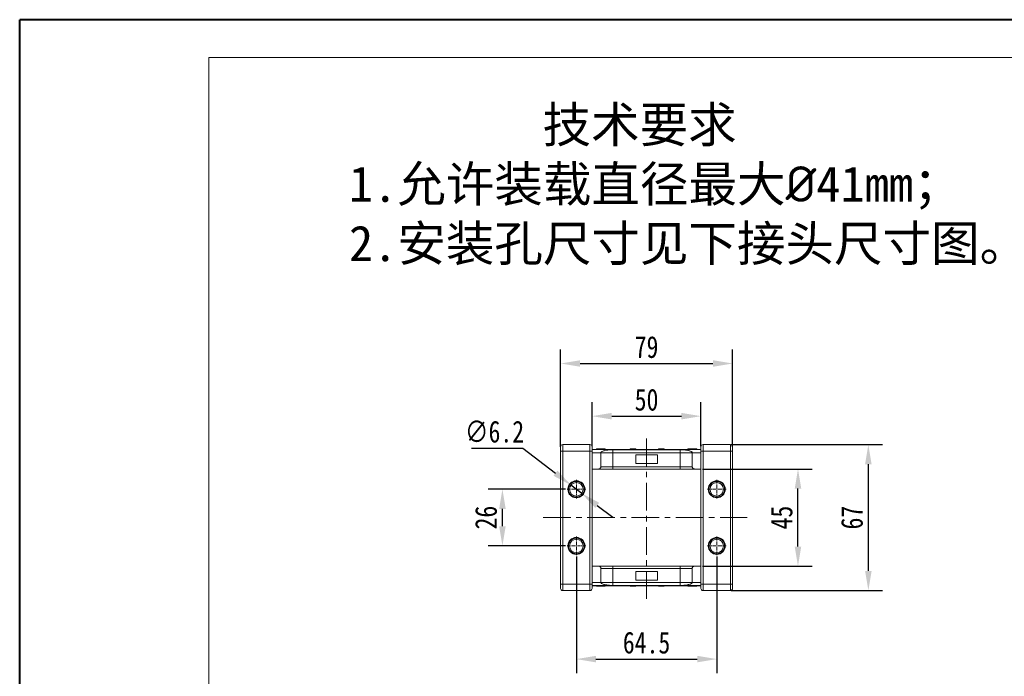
# Model space of a CAD drawing. Header units: millimetres. Extents: x 1678 to 3141, y 466 to 1499.
# Tile 14 of 81: x 1678 to 2131, y 1197 to 1499. Entities that reach past the tile are written whole.
import ezdxf

# ---------------------------------------------------------------- set-up
doc = ezdxf.new("R2010")
doc.units = ezdxf.units.MM
doc.linetypes.add('CENTER', pattern=[0.6, 0.375, -0.075, 0.075, -0.075])
doc.linetypes.add('CENTERX2', pattern=[20.32, 12.7, -2.54, 2.54, -2.54])
doc.styles.get("Standard").update_dxf_attribs({"font": '仿宋_GB2312.ttf', "width": 0.8})
doc.styles.add('样式 6', font='仿宋_GB2312.ttf')
doc.dimstyles.new('ISO-45.1', dxfattribs={"dimtxt": 10, "dimasz": 9, "dimexe": 6.5, "dimexo": 0.625, "dimgap": 2.5, "dimtad": 1, "dimtoh": 1, "dimdsep": 46, "dimtxsty": 'Standard', "dimcen": 2.5, "dimadec": 0, "dimazin": 0, "dimtfac": 1, "dimtmove": 0, "dimatfit": 3, "dimfxl": 0, "dimarcsym": 0})
doc.dimstyles.new('副本 ISO-45.1', dxfattribs={"dimtxt": 10, "dimasz": 9, "dimexe": 6.5, "dimexo": 0.625, "dimgap": 2.5, "dimtad": 1, "dimdsep": 46, "dimtxsty": 'Standard', "dimcen": 2.5, "dimadec": 0, "dimazin": 0, "dimtfac": 1, "dimtmove": 0, "dimatfit": 3, "dimfxl": 0, "dimarcsym": 0})

# ---------------------------------------------------------------- blocks, each defined once
blk = doc.blocks.new('*D2369')
at = {"color": 0, "lineweight": -2}
for p, q in [((1934.03, 1252.09), (1934.03, 1198.53)), ((1998.53, 1252.09), (1998.53, 1198.53)), ((1943.03, 1205.03), (1989.53, 1205.03))]:
    blk.add_line(p, q, dxfattribs=at)
at = {"color": 0, "lineweight": 9}
for points in [[(1943.03, 1206.53), (1943.03, 1203.53), (1934.03, 1205.03)], [(1989.53, 1206.53), (1989.53, 1203.53), (1998.53, 1205.03)]]:
    blk.add_solid(points, dxfattribs=at)
at = {"layer": 'Defpoints', "color": 0, "lineweight": 9}
for p in [(1934.03, 1252.71), (1998.53, 1252.71), (1998.53, 1205.03)]:
    blk.add_point(p, dxfattribs=at)
at = {"color": 0, "lineweight": 9, "insert": (1966.28, 1212.53), "char_height": 10, "attachment_point": 5}
blk.add_mtext('64.5', dxfattribs=at)
blk = doc.blocks.new('*D2370')
at = {"color": 0, "lineweight": -2}
for p, q in [((1929.12, 1283), (1893.57, 1283)), ((1900.07, 1266), (1900.07, 1274)), ((1929.12, 1257), (1893.57, 1257))]:
    blk.add_line(p, q, dxfattribs=at)
at = {"color": 0, "lineweight": 9}
for points in [[(1898.57, 1274), (1901.57, 1274), (1900.07, 1283)], [(1898.57, 1266), (1901.57, 1266), (1900.07, 1257)]]:
    blk.add_solid(points, dxfattribs=at)
at = {"layer": 'Defpoints', "color": 0, "lineweight": 9}
for p in [(1900.07, 1283), (1929.74, 1283), (1929.74, 1257)]:
    blk.add_point(p, dxfattribs=at)
at = {"color": 0, "lineweight": 9, "insert": (1892.57, 1270), "char_height": 10, "attachment_point": 5, "rotation": 90}
blk.add_mtext('26', dxfattribs=at)
blk = doc.blocks.new('*D2371')
at = {"color": 0, "lineweight": -2}
for p, q in [((1991.91, 1292.3), (2042.34, 1292.3)), ((2035.84, 1256.7), (2035.84, 1283.3)), ((1991.91, 1247.7), (2042.34, 1247.7))]:
    blk.add_line(p, q, dxfattribs=at)
at = {"color": 0, "lineweight": 9}
for points in [[(2034.34, 1283.3), (2037.34, 1283.3), (2035.84, 1292.3)], [(2034.34, 1256.7), (2037.34, 1256.7), (2035.84, 1247.7)]]:
    blk.add_solid(points, dxfattribs=at)
at = {"layer": 'Defpoints', "color": 0, "lineweight": 9}
for p in [(1991.28, 1292.3), (2035.84, 1292.3), (1991.28, 1247.7)]:
    blk.add_point(p, dxfattribs=at)
at = {"color": 0, "lineweight": 9, "insert": (2028.34, 1270), "char_height": 10, "attachment_point": 5, "rotation": 90}
blk.add_mtext('45', dxfattribs=at)
blk = doc.blocks.new('*D2372')
at = {"color": 0, "lineweight": -2}
for p, q in [((2005.09, 1303.5), (2074.66, 1303.5)), ((2068.16, 1245.5), (2068.16, 1294.5)), ((2005.09, 1236.5), (2074.66, 1236.5))]:
    blk.add_line(p, q, dxfattribs=at)
at = {"color": 0, "lineweight": 9}
for points in [[(2066.66, 1294.5), (2069.66, 1294.5), (2068.16, 1303.5)], [(2066.66, 1245.5), (2069.66, 1245.5), (2068.16, 1236.5)]]:
    blk.add_solid(points, dxfattribs=at)
at = {"layer": 'Defpoints', "color": 0, "lineweight": 9}
for p in [(2004.46, 1303.5), (2068.16, 1303.5), (2004.46, 1236.5)]:
    blk.add_point(p, dxfattribs=at)
at = {"color": 0, "lineweight": 9, "insert": (2060.66, 1270), "char_height": 10, "attachment_point": 5, "rotation": 90}
blk.add_mtext('67', dxfattribs=at)
blk = doc.blocks.new('*D2373')
at = {"color": 0, "lineweight": -2}
for p, q in [((1941.28, 1302.8), (1941.28, 1323.06)), ((1991.28, 1302.8), (1991.28, 1323.06)), ((1950.28, 1316.56), (1982.28, 1316.56))]:
    blk.add_line(p, q, dxfattribs=at)
at = {"color": 0, "lineweight": 9}
for points in [[(1950.28, 1318.06), (1950.28, 1315.06), (1941.28, 1316.56)], [(1982.28, 1318.06), (1982.28, 1315.06), (1991.28, 1316.56)]]:
    blk.add_solid(points, dxfattribs=at)
at = {"layer": 'Defpoints', "color": 0, "lineweight": 9}
for p in [(1991.28, 1316.56), (1941.28, 1302.17), (1991.28, 1302.17)]:
    blk.add_point(p, dxfattribs=at)
at = {"color": 0, "lineweight": 9, "insert": (1966.28, 1324.06), "char_height": 10, "attachment_point": 5}
blk.add_mtext('50', dxfattribs=at)
blk = doc.blocks.new('*D2374')
at = {"color": 0, "lineweight": -2}
for p, q in [((1926.78, 1302.51), (1926.78, 1347.24)), ((2005.78, 1302.51), (2005.78, 1347.24)), ((1935.78, 1340.74), (1996.78, 1340.74))]:
    blk.add_line(p, q, dxfattribs=at)
at = {"color": 0, "lineweight": 9}
for points in [[(1935.78, 1342.24), (1935.78, 1339.24), (1926.78, 1340.74)], [(1996.78, 1342.24), (1996.78, 1339.24), (2005.78, 1340.74)]]:
    blk.add_solid(points, dxfattribs=at)
at = {"layer": 'Defpoints', "color": 0, "lineweight": 9}
for p in [(2005.78, 1340.74), (1926.78, 1301.89), (2005.78, 1301.89)]:
    blk.add_point(p, dxfattribs=at)
at = {"color": 0, "lineweight": 9, "insert": (1966.28, 1348.24), "char_height": 10, "attachment_point": 5}
blk.add_mtext('79', dxfattribs=at)
blk = doc.blocks.new('*D2375')
at = {"color": 0, "lineweight": -2}
for p, q in [((1885.82, 1301.88), (1909.52, 1301.88)), ((1909.52, 1301.88), (1924.44, 1290.38)), ((1936.49, 1281.11), (1931.57, 1284.89)), ((1943.62, 1275.62), (1950.75, 1270.13))]:
    blk.add_line(p, q, dxfattribs=at)
at = {"color": 0, "lineweight": 9}
for points in [[(1925.36, 1291.57), (1923.53, 1289.2), (1931.57, 1284.89)], [(1944.53, 1276.81), (1942.7, 1274.43), (1936.49, 1281.11)]]:
    blk.add_solid(points, dxfattribs=at)
at = {"layer": 'Defpoints', "color": 0, "lineweight": 9}
for p in [(1931.57, 1284.89), (1936.49, 1281.11)]:
    blk.add_point(p, dxfattribs=at)
at = {"color": 0, "lineweight": 9, "insert": (1896.42, 1309.38), "char_height": 10, "attachment_point": 5}
blk.add_mtext('∅6.2', dxfattribs=at)

msp = doc.modelspace()

# ---------------------------------------------------------------- linework, layer by layer
at = {"color": 7, "lineweight": 40}
for p in [(1678.32, 465.566), (3139.148, 1498.58)]:
    msp.add_line(p, (1678.32, 1498.58), dxfattribs=at)
at = {"color": 7, "lineweight": 13}
for p in [(1765.274, 482.957), (3121.757, 1481.189)]:
    msp.add_line(p, (1765.274, 1481.189), dxfattribs=at)
at = {"color": 1, "linetype": 'CENTERX2', "lineweight": 13}
for p, q in [((1966.28, 1232.636), (1966.28, 1307.365)), ((1918.74, 1270), (2012.506, 1270))]:
    msp.add_line(p, q, dxfattribs=at)
at = {"color": 7, "linetype": 'Continuous', "lineweight": 15}
for p, q in [((1927.78, 1300.5), (1927.78, 1303.5)), ((1927.78, 1303.5), (1940.28, 1303.5)), ((1940.28, 1300.5), (1940.28, 1303.5)), ((1992.28, 1303.5), (1992.28, 1300.5)), ((1992.28, 1303.5), (2004.78, 1303.5)), ((2004.78, 1303.5), (2004.78, 1300.5)), ((1927.78, 1300.5), (1926.78, 1300.5)), ((1926.78, 1239.5), (1926.78, 1300.5)), ((1927.78, 1300.5), (1927.78, 1239.5)), ((1940.28, 1300.5), (1927.78, 1300.5)), ((1941.28, 1300.5), (1940.28, 1300.5)), ((1940.28, 1239.5), (1940.28, 1300.5)), ((1941.28, 1301.3), (1966.28, 1301.3)), ((1966.28, 1301.256), (1941.28, 1301.256)), ((1941.28, 1239.5), (1941.28, 1300.5)), ((1941.28, 1299.8), (1945.28, 1299.8)), ((1943.229, 1301.5), (1943.229, 1301.3)), ((1945.227, 1301.3), (1945.227, 1301.5)), ((1950.78, 1299.8), (1945.28, 1299.8)), ((1945.28, 1293.3), (1945.28, 1299.8)), ((1947.28, 1301.5), (1947.28, 1301.3)), ((1950.78, 1301.168), (1966.28, 1301.168)), ((1950.78, 1299.8), (1950.78, 1301.168)), ((1950.78, 1293.3), (1950.78, 1299.8)), ((1966.28, 1299.8), (1950.78, 1299.8)), ((1958.798, 1301.3), (1958.798, 1301.5)), ((1958.916, 1301.5), (1958.798, 1301.5)), ((1958.916, 1301.3), (1958.916, 1301.5)), ((1958.916, 1301.5), (1959.022, 1301.5)), ((1959.022, 1301.5), (1959.022, 1301.3)), ((1959.373, 1301.5), (1959.022, 1301.5)), ((1959.373, 1301.3), (1959.373, 1301.5)), ((1960.091, 1301.5), (1959.373, 1301.5)), ((1960.091, 1301.3), (1960.091, 1301.5)), ((1960.535, 1301.5), (1960.091, 1301.5)), ((1960.535, 1301.3), (1960.535, 1301.5)), ((1960.535, 1301.5), (1960.606, 1301.5)), ((1960.606, 1301.5), (1960.606, 1301.3)), ((1960.606, 1301.5), (1960.866, 1301.5)), ((1960.866, 1301.3), (1960.866, 1301.5)), ((1961.347, 1301.5), (1960.866, 1301.5)), ((1961.28, 1294.8), (1961.28, 1298.8)), ((1961.28, 1298.8), (1966.28, 1298.8)), ((1961.347, 1301.3), (1961.347, 1301.5)), ((1961.347, 1301.5), (1961.351, 1301.5)), ((1961.351, 1301.5), (1961.351, 1301.3)), ((1966.28, 1301.3), (1991.28, 1301.3)), ((1991.28, 1301.256), (1966.28, 1301.256)), ((1966.28, 1301.168), (1981.78, 1301.168)), ((1981.78, 1299.8), (1966.28, 1299.8)), ((1966.28, 1298.8), (1971.28, 1298.8)), ((1971.28, 1298.8), (1971.28, 1294.8)), ((1971.825, 1301.3), (1971.825, 1301.5)), ((1971.825, 1301.5), (1971.964, 1301.5)), ((1971.964, 1301.5), (1971.964, 1301.3)), ((1973.343, 1301.5), (1971.964, 1301.5)), ((1973.343, 1301.3), (1973.343, 1301.5)), ((1973.343, 1301.5), (1973.552, 1301.5)), ((1973.552, 1301.5), (1973.552, 1301.3)), ((1974.033, 1301.5), (1973.552, 1301.5)), ((1974.033, 1301.3), (1974.033, 1301.5)), ((1974.138, 1301.5), (1974.033, 1301.5)), ((1974.138, 1301.3), (1974.138, 1301.5)), ((1974.138, 1301.5), (1974.151, 1301.5)), ((1974.151, 1301.5), (1974.151, 1301.3)), ((1974.378, 1301.5), (1974.151, 1301.5)), ((1974.378, 1301.3), (1974.378, 1301.5)), ((1981.78, 1299.8), (1981.78, 1301.168)), ((1987.28, 1299.8), (1981.78, 1299.8)), ((1981.78, 1299.8), (1981.78, 1293.3)), ((1985.28, 1301.5), (1985.28, 1301.3)), ((1985.692, 1301.5), (1985.692, 1301.3)), ((1991.28, 1299.8), (1987.28, 1299.8)), ((1987.28, 1299.8), (1987.28, 1293.3)), ((1987.308, 1301.5), (1987.308, 1301.3)), ((1988.925, 1301.5), (1988.925, 1301.3)), ((1989.332, 1301.5), (1989.332, 1301.3)), ((1991.28, 1300.5), (1992.28, 1300.5)), ((1991.28, 1300.5), (1991.28, 1239.5)), ((2004.78, 1300.5), (1992.28, 1300.5)), ((1992.28, 1300.5), (1992.28, 1239.5)), ((2004.78, 1300.5), (2005.78, 1300.5)), ((2004.78, 1239.5), (2004.78, 1300.5)), ((2005.78, 1300.5), (2005.78, 1239.5)), ((1966.28, 1294.8), (1961.28, 1294.8)), ((1971.28, 1294.8), (1966.28, 1294.8)), ((1944.28, 1292.3), (1941.28, 1292.3)), ((1945.28, 1293.3), (1950.78, 1293.3)), ((1950.78, 1292.3), (1950.78, 1293.3)), ((1950.78, 1293.3), (1966.28, 1293.3)), ((1966.28, 1292.3), (1950.78, 1292.3)), ((1966.28, 1293.3), (1981.78, 1293.3)), ((1981.78, 1292.3), (1966.28, 1292.3)), ((1981.78, 1293.3), (1987.28, 1293.3)), ((1981.78, 1293.3), (1981.78, 1292.3)), ((1988.28, 1292.3), (1991.28, 1292.3)), ((1941.28, 1247.7), (1944.28, 1247.7)), ((1945.28, 1240.2), (1945.28, 1246.7)), ((1950.78, 1246.7), (1945.28, 1246.7)), ((1950.78, 1246.7), (1950.78, 1247.7)), ((1950.78, 1247.7), (1966.28, 1247.7)), ((1950.78, 1240.2), (1950.78, 1246.7)), ((1966.28, 1246.7), (1950.78, 1246.7)), ((1961.28, 1241.2), (1961.28, 1245.2)), ((1961.28, 1245.2), (1966.28, 1245.2)), ((1966.28, 1247.7), (1981.78, 1247.7)), ((1981.78, 1246.7), (1966.28, 1246.7)), ((1966.28, 1245.2), (1971.28, 1245.2)), ((1971.28, 1245.2), (1971.28, 1241.2)), ((1981.78, 1246.7), (1981.78, 1247.7)), ((1987.28, 1246.7), (1981.78, 1246.7)), ((1981.78, 1246.7), (1981.78, 1240.2)), ((1987.28, 1246.7), (1987.28, 1240.2)), ((1988.28, 1247.7), (1991.28, 1247.7)), ((1927.78, 1239.5), (1926.78, 1239.5)), ((1927.78, 1236.5), (1927.78, 1239.5)), ((1927.78, 1239.5), (1940.28, 1239.5)), ((1941.28, 1239.5), (1940.28, 1239.5)), ((1940.28, 1236.5), (1940.28, 1239.5)), ((1945.28, 1240.2), (1941.28, 1240.2)), ((1945.28, 1240.2), (1950.78, 1240.2)), ((1950.78, 1238.832), (1950.78, 1240.2)), ((1950.78, 1240.2), (1966.28, 1240.2)), ((1966.28, 1241.2), (1961.28, 1241.2)), ((1971.28, 1241.2), (1966.28, 1241.2)), ((1966.28, 1240.2), (1981.78, 1240.2)), ((1981.78, 1240.2), (1987.28, 1240.2)), ((1981.78, 1240.2), (1981.78, 1238.832)), ((1987.28, 1240.2), (1991.28, 1240.2)), ((1991.28, 1239.5), (1992.28, 1239.5)), ((1992.28, 1239.5), (1992.28, 1236.5)), ((1992.28, 1239.5), (2004.78, 1239.5)), ((2004.78, 1239.5), (2005.78, 1239.5)), ((2004.78, 1239.5), (2004.78, 1236.5)), ((1940.28, 1236.5), (1927.78, 1236.5)), ((1941.28, 1238.745), (1966.28, 1238.745)), ((1966.28, 1238.7), (1941.28, 1238.7)), ((1943.229, 1238.5), (1943.229, 1238.7)), ((1943.635, 1238.5), (1943.635, 1238.7)), ((1945.253, 1238.5), (1945.253, 1238.7)), ((1946.869, 1238.5), (1946.869, 1238.7)), ((1947.28, 1238.5), (1947.28, 1238.7)), ((1966.28, 1238.832), (1950.78, 1238.832)), ((1958.798, 1238.7), (1958.798, 1238.5)), ((1958.798, 1238.5), (1959.025, 1238.5)), ((1959.025, 1238.5), (1959.025, 1238.7)), ((1959.037, 1238.5), (1959.025, 1238.5)), ((1959.037, 1238.7), (1959.037, 1238.5)), ((1959.037, 1238.5), (1959.142, 1238.5)), ((1959.142, 1238.7), (1959.142, 1238.5)), ((1959.142, 1238.5), (1959.624, 1238.5)), ((1959.624, 1238.5), (1959.624, 1238.7)), ((1959.832, 1238.5), (1959.624, 1238.5)), ((1959.832, 1238.7), (1959.832, 1238.5)), ((1959.832, 1238.5), (1961.211, 1238.5)), ((1961.211, 1238.5), (1961.211, 1238.7)), ((1961.351, 1238.5), (1961.211, 1238.5)), ((1961.351, 1238.7), (1961.351, 1238.5)), ((1981.78, 1238.832), (1966.28, 1238.832)), ((1966.28, 1238.745), (1991.28, 1238.745)), ((1991.28, 1238.7), (1966.28, 1238.7)), ((1971.825, 1238.5), (1971.825, 1238.7)), ((1971.828, 1238.5), (1971.825, 1238.5)), ((1971.828, 1238.7), (1971.828, 1238.5)), ((1971.828, 1238.5), (1972.31, 1238.5)), ((1972.31, 1238.7), (1972.31, 1238.5)), ((1972.57, 1238.5), (1972.31, 1238.5)), ((1972.57, 1238.5), (1972.57, 1238.7)), ((1972.641, 1238.5), (1972.57, 1238.5)), ((1972.641, 1238.7), (1972.641, 1238.5)), ((1972.641, 1238.5), (1973.085, 1238.5)), ((1973.085, 1238.7), (1973.085, 1238.5)), ((1973.085, 1238.5), (1973.803, 1238.5)), ((1973.803, 1238.7), (1973.803, 1238.5)), ((1973.803, 1238.5), (1974.154, 1238.5)), ((1974.154, 1238.5), (1974.154, 1238.7)), ((1974.26, 1238.5), (1974.154, 1238.5)), ((1974.26, 1238.7), (1974.26, 1238.5)), ((1974.26, 1238.5), (1974.378, 1238.5)), ((1974.378, 1238.7), (1974.378, 1238.5)), ((1985.28, 1238.5), (1985.28, 1238.7)), ((1987.334, 1238.7), (1987.334, 1238.5)), ((1989.332, 1238.5), (1989.332, 1238.7)), ((2004.78, 1236.5), (1992.28, 1236.5))]:
    msp.add_line(p, q, dxfattribs=at)
at = {"color": 1, "linetype": 'CENTER', "lineweight": 9, "ltscale": 3.9624}
for p, q in [((1934.03, 1287.29), (1934.03, 1278.71)), ((1998.53, 1287.29), (1998.53, 1278.71)), ((1929.74, 1283), (1938.32, 1283)), ((1994.24, 1283), (2002.82, 1283)), ((1934.03, 1261.29), (1934.03, 1252.71)), ((1998.53, 1261.29), (1998.53, 1252.71)), ((1929.74, 1257), (1938.32, 1257)), ((1994.24, 1257), (2002.82, 1257))]:
    msp.add_line(p, q, dxfattribs=at)
at = {"color": 7, "linetype": 'Continuous', "lineweight": 15}
for centre, radius in [((1934.03, 1283), 3.9), ((1934.03, 1283), 3.1), ((1998.53, 1283), 3.9), ((1998.53, 1283), 3.1), ((1934.03, 1257), 3.9), ((1934.03, 1257), 3.1), ((1998.53, 1257), 3.9), ((1998.53, 1257), 3.1)]:
    msp.add_circle(centre, radius, dxfattribs=at)
for centre, start, end in [((1927.78, 1302.5), 90, 180), ((1940.28, 1302.5), 0, 90), ((1992.28, 1302.5), 90, 180), ((2004.78, 1302.5), 0, 90), ((1927.78, 1237.5), 180, 270), ((1940.28, 1237.5), 270, 0), ((1992.28, 1237.5), 180, 270), ((2004.78, 1237.5), 270, 0)]:
    msp.add_arc(centre, 1, start, end, dxfattribs=at)
for points, knots in [([(1926.78, 1300.5), (1926.78, 1300.752), (1926.78, 1301.14), (1926.78, 1301.606), (1926.78, 1301.924), (1926.78, 1302.183), (1926.78, 1302.432), (1926.78, 1302.473), (1926.78, 1302.5)], [0, 0, 0, 0, 0.2394429, 0.3698071, 0.5000001, 0.6303641, 0.7605571, 1, 1, 1, 1]), ([(1941.28, 1300.5), (1941.28, 1300.752), (1941.28, 1301.14), (1941.28, 1301.606), (1941.28, 1301.924), (1941.28, 1302.183), (1941.28, 1302.432), (1941.28, 1302.473), (1941.28, 1302.5)], [0, 0, 0, 0, 0.2394429, 0.3696359, 0.4999999, 0.6301929, 0.7605571, 1, 1, 1, 1]), ([(1943.229, 1301.5), (1943.24, 1301.5), (1943.261, 1301.5), (1943.462, 1301.5), (1943.767, 1301.5), (1944.303, 1301.5), (1944.814, 1301.5), (1945.169, 1301.5), (1945.227, 1301.5)], [0, 0, 0, 0, 0.1482689, 0.2976473, 0.4424214, 0.6078512, 0.9356585, 1, 1, 1, 1]), ([(1945.227, 1301.5), (1945.36, 1301.5), (1945.761, 1301.5), (1946.317, 1301.5), (1946.826, 1301.5), (1947.128, 1301.5), (1947.266, 1301.5), (1947.277, 1301.5), (1947.28, 1301.5)], [0, 0, 0, 0, 0.1423372, 0.4291269, 0.5899433, 0.7512055, 0.9098946, 1, 1, 1, 1]), ([(1945.28, 1299.8), (1945.3, 1299.882), (1945.339, 1300.045), (1945.641, 1300.282), (1946.119, 1300.506), (1946.771, 1300.709), (1947.576, 1300.885), (1948.404, 1301.012), (1949.191, 1301.097), (1949.942, 1301.154), (1950.486, 1301.163), (1950.78, 1301.168)], [0, 0, 0, 0, 0.1245955, 0.2491892, 0.3738223, 0.4984451, 0.6220504, 0.7455895, 0.8257011, 0.9057067, 1, 1, 1, 1]), ([(1981.78, 1301.168), (1982.172, 1301.16), (1982.868, 1301.144), (1983.788, 1301.056), (1984.572, 1300.952), (1985.285, 1300.823), (1985.948, 1300.664), (1986.518, 1300.475), (1986.954, 1300.259), (1987.228, 1300.032), (1987.263, 1299.878), (1987.28, 1299.8)], [0, 0, 0, 0, 0.1253767, 0.2231439, 0.3210442, 0.4226148, 0.5242047, 0.6437825, 0.7633681, 0.8816833, 1, 1, 1, 1]), ([(1985.28, 1301.5), (1985.283, 1301.5), (1985.287, 1301.5), (1985.331, 1301.5), (1985.409, 1301.5), (1985.508, 1301.5), (1985.606, 1301.5), (1985.663, 1301.5), (1985.692, 1301.5)], [0, 0, 0, 0, 0.1926347, 0.388697, 0.5820148, 0.7830443, 0.8909593, 1, 1, 1, 1]), ([(1985.692, 1301.5), (1985.746, 1301.5), (1985.855, 1301.5), (1986.092, 1301.5), (1986.4, 1301.5), (1986.737, 1301.5), (1987.041, 1301.5), (1987.219, 1301.5), (1987.308, 1301.5)], [0, 0, 0, 0, 0.1184406, 0.2393457, 0.4595932, 0.6849248, 0.8422399, 1, 1, 1, 1]), ([(1987.308, 1301.5), (1987.441, 1301.5), (1987.745, 1301.5), (1988.274, 1301.5), (1988.696, 1301.5), (1988.903, 1301.5), (1988.925, 1301.5)], [0, 0, 0, 0, 0.23673076, 0.53755546, 0.94966792, 1, 1, 1, 1]), ([(1988.925, 1301.5), (1988.976, 1301.5), (1989.078, 1301.5), (1989.193, 1301.5), (1989.276, 1301.5), (1989.314, 1301.5), (1989.329, 1301.5), (1989.331, 1301.5), (1989.332, 1301.5)], [0, 0, 0, 0, 0.1937762, 0.3936, 0.5878635, 0.7889077, 0.894169, 1, 1, 1, 1]), ([(1991.28, 1302.5), (1991.28, 1302.473), (1991.28, 1302.432), (1991.28, 1302.183), (1991.28, 1301.924), (1991.28, 1301.606), (1991.28, 1301.14), (1991.28, 1300.752), (1991.28, 1300.5)], [0, 0, 0, 0, 0.2394429, 0.3696359, 0.4999999, 0.6301929, 0.7605571, 1, 1, 1, 1]), ([(2005.78, 1302.5), (2005.78, 1302.473), (2005.78, 1302.432), (2005.78, 1302.183), (2005.78, 1301.924), (2005.78, 1301.606), (2005.78, 1301.14), (2005.78, 1300.752), (2005.78, 1300.5)], [0, 0, 0, 0, 0.23944295, 0.36980709, 0.50000008, 0.63036414, 0.76055705, 1, 1, 1, 1]), ([(1944.28, 1292.3), (1944.393, 1292.311), (1944.618, 1292.333), (1944.917, 1292.506), (1945.144, 1292.76), (1945.263, 1293.041), (1945.276, 1293.226), (1945.28, 1293.3)], [0, 0, 0, 0, 0.21469386, 0.42938772, 0.64408158, 0.85877544, 1, 1, 1, 1]), ([(1950.78, 1292.3), (1950.384, 1292.3), (1949.567, 1292.3), (1948.356, 1292.3), (1947.191, 1292.3), (1946.152, 1292.3), (1945.446, 1292.3), (1944.999, 1292.3), (1944.645, 1292.3), (1944.345, 1292.3), (1944.301, 1292.3), (1944.28, 1292.3)], [0, 0, 0, 0, 0.1164968, 0.2399717, 0.3685799, 0.4999174, 0.6312549, 0.6956158, 0.7600283, 0.8835032, 1, 1, 1, 1]), ([(1988.28, 1292.3), (1988.259, 1292.3), (1988.216, 1292.3), (1987.854, 1292.3), (1987.255, 1292.3), (1986.409, 1292.3), (1985.54, 1292.3), (1984.776, 1292.3), (1983.994, 1292.3), (1982.993, 1292.3), (1982.177, 1292.3), (1981.78, 1292.3)], [0, 0, 0, 0, 0.1164968, 0.2399717, 0.3685799, 0.4999174, 0.6312549, 0.6956158, 0.7600283, 0.8835032, 1, 1, 1, 1]), ([(1987.28, 1293.3), (1987.292, 1293.188), (1987.314, 1292.963), (1987.486, 1292.663), (1987.74, 1292.437), (1988.021, 1292.317), (1988.207, 1292.305), (1988.28, 1292.3)], [0, 0, 0, 0, 0.21469386, 0.42938772, 0.64408158, 0.85877544, 1, 1, 1, 1]), ([(1937.63, 1283), (1937.618, 1283.226), (1937.594, 1283.679), (1937.39, 1284.351), (1937.062, 1284.991), (1936.593, 1285.563), (1936.117, 1285.953), (1935.694, 1286.2), (1935.264, 1286.396), (1934.709, 1286.559), (1934.031, 1286.621), (1933.352, 1286.559), (1932.68, 1286.362), (1932.039, 1286.031), (1931.468, 1285.563), (1931.078, 1285.087), (1930.83, 1284.663), (1930.636, 1284.234), (1930.466, 1283.679), (1930.442, 1283.226), (1930.43, 1283)], [0, 0, 0, 0, 0.05998, 0.1199831, 0.1849463, 0.249957, 0.3149202, 0.3472901, 0.3800161, 0.4399843, 0.4999996, 0.5599679, 0.6199831, 0.6849463, 0.749957, 0.8149202, 0.8472901, 0.8800161, 0.9399965, 1, 1, 1, 1]), ([(2002.13, 1283), (2002.118, 1283.226), (2002.094, 1283.679), (2001.89, 1284.351), (2001.562, 1284.991), (2001.093, 1285.563), (2000.617, 1285.953), (2000.194, 1286.2), (1999.764, 1286.396), (1999.209, 1286.559), (1998.531, 1286.621), (1997.852, 1286.559), (1997.18, 1286.362), (1996.539, 1286.031), (1995.968, 1285.563), (1995.578, 1285.087), (1995.33, 1284.663), (1995.136, 1284.234), (1994.966, 1283.679), (1994.942, 1283.226), (1994.93, 1283)], [0, 0, 0, 0, 0.05998, 0.1199831, 0.1849463, 0.249957, 0.3149202, 0.3472901, 0.3800161, 0.4399843, 0.4999996, 0.5599679, 0.6199831, 0.6849463, 0.749957, 0.8149202, 0.8472901, 0.8800161, 0.9399965, 1, 1, 1, 1]), ([(1930.43, 1283), (1930.442, 1282.774), (1930.467, 1282.321), (1930.671, 1281.649), (1930.999, 1281.009), (1931.468, 1280.438), (1931.944, 1280.047), (1932.367, 1279.8), (1932.796, 1279.605), (1933.352, 1279.442), (1934.03, 1279.379), (1934.709, 1279.442), (1935.381, 1279.639), (1936.021, 1279.969), (1936.593, 1280.437), (1936.983, 1280.914), (1937.231, 1281.337), (1937.425, 1281.766), (1937.595, 1282.321), (1937.618, 1282.774), (1937.63, 1283)], [0, 0, 0, 0, 0.05998, 0.1199831, 0.1849463, 0.249957, 0.3149202, 0.3472901, 0.3800161, 0.4399843, 0.4999996, 0.5599679, 0.6199831, 0.6849463, 0.749957, 0.8149202, 0.8472901, 0.8800161, 0.9399965, 1, 1, 1, 1]), ([(1994.93, 1283), (1994.942, 1282.774), (1994.967, 1282.321), (1995.171, 1281.649), (1995.499, 1281.009), (1995.968, 1280.438), (1996.444, 1280.047), (1996.867, 1279.8), (1997.296, 1279.605), (1997.852, 1279.442), (1998.53, 1279.379), (1999.209, 1279.442), (1999.881, 1279.639), (2000.521, 1279.969), (2001.093, 1280.437), (2001.483, 1280.914), (2001.731, 1281.337), (2001.925, 1281.766), (2002.095, 1282.321), (2002.118, 1282.774), (2002.13, 1283)], [0, 0, 0, 0, 0.05998, 0.1199831, 0.1849463, 0.249957, 0.3149202, 0.3472901, 0.3800161, 0.4399843, 0.4999996, 0.5599679, 0.6199831, 0.6849463, 0.749957, 0.8149202, 0.8472901, 0.8800161, 0.9399965, 1, 1, 1, 1]), ([(1937.63, 1257), (1937.618, 1257.226), (1937.594, 1257.679), (1937.39, 1258.351), (1937.062, 1258.991), (1936.593, 1259.563), (1936.117, 1259.953), (1935.694, 1260.2), (1935.264, 1260.396), (1934.709, 1260.559), (1934.031, 1260.621), (1933.352, 1260.559), (1932.68, 1260.362), (1932.039, 1260.031), (1931.468, 1259.563), (1931.078, 1259.087), (1930.83, 1258.663), (1930.636, 1258.234), (1930.466, 1257.679), (1930.442, 1257.226), (1930.43, 1257)], [0, 0, 0, 0, 0.05998, 0.1199831, 0.1849463, 0.249957, 0.3149202, 0.3472901, 0.3800161, 0.4399843, 0.4999996, 0.5599679, 0.6199831, 0.6849463, 0.749957, 0.8149202, 0.8472901, 0.8800161, 0.9399965, 1, 1, 1, 1]), ([(2002.13, 1257), (2002.118, 1257.226), (2002.094, 1257.679), (2001.89, 1258.351), (2001.562, 1258.991), (2001.093, 1259.563), (2000.617, 1259.953), (2000.194, 1260.2), (1999.764, 1260.396), (1999.209, 1260.559), (1998.531, 1260.621), (1997.852, 1260.559), (1997.18, 1260.362), (1996.539, 1260.031), (1995.968, 1259.563), (1995.578, 1259.087), (1995.33, 1258.663), (1995.136, 1258.234), (1994.966, 1257.679), (1994.942, 1257.226), (1994.93, 1257)], [0, 0, 0, 0, 0.05998, 0.1199831, 0.1849463, 0.249957, 0.3149202, 0.3472901, 0.3800161, 0.4399843, 0.4999996, 0.5599679, 0.6199831, 0.6849463, 0.749957, 0.8149202, 0.8472901, 0.8800161, 0.9399965, 1, 1, 1, 1]), ([(1930.43, 1257), (1930.442, 1256.774), (1930.467, 1256.321), (1930.671, 1255.649), (1930.999, 1255.009), (1931.468, 1254.438), (1931.944, 1254.047), (1932.367, 1253.8), (1932.796, 1253.605), (1933.352, 1253.442), (1934.03, 1253.379), (1934.709, 1253.442), (1935.381, 1253.639), (1936.021, 1253.969), (1936.593, 1254.437), (1936.983, 1254.914), (1937.231, 1255.337), (1937.425, 1255.766), (1937.595, 1256.321), (1937.618, 1256.774), (1937.63, 1257)], [0, 0, 0, 0, 0.05998, 0.1199831, 0.1849463, 0.249957, 0.3149202, 0.3472901, 0.3800161, 0.4399843, 0.4999996, 0.5599679, 0.6199831, 0.6849463, 0.749957, 0.8149202, 0.8472901, 0.8800161, 0.9399965, 1, 1, 1, 1]), ([(1994.93, 1257), (1994.942, 1256.774), (1994.967, 1256.321), (1995.171, 1255.649), (1995.499, 1255.009), (1995.968, 1254.438), (1996.444, 1254.047), (1996.867, 1253.8), (1997.296, 1253.605), (1997.852, 1253.442), (1998.53, 1253.379), (1999.209, 1253.442), (1999.881, 1253.639), (2000.521, 1253.969), (2001.093, 1254.437), (2001.483, 1254.914), (2001.731, 1255.337), (2001.925, 1255.766), (2002.095, 1256.321), (2002.118, 1256.774), (2002.13, 1257)], [0, 0, 0, 0, 0.05998, 0.1199831, 0.1849463, 0.249957, 0.3149202, 0.3472901, 0.3800161, 0.4399843, 0.4999996, 0.5599679, 0.6199831, 0.6849463, 0.749957, 0.8149202, 0.8472901, 0.8800161, 0.9399965, 1, 1, 1, 1]), ([(1945.28, 1246.7), (1945.269, 1246.813), (1945.247, 1247.037), (1945.075, 1247.337), (1944.821, 1247.563), (1944.54, 1247.683), (1944.354, 1247.695), (1944.28, 1247.7)], [0, 0, 0, 0, 0.2146939, 0.4293877, 0.6440816, 0.8587754, 1, 1, 1, 1]), ([(1944.28, 1247.7), (1944.302, 1247.7), (1944.345, 1247.7), (1944.707, 1247.7), (1945.306, 1247.7), (1946.152, 1247.7), (1947.021, 1247.7), (1947.785, 1247.7), (1948.567, 1247.7), (1949.567, 1247.7), (1950.384, 1247.7), (1950.78, 1247.7)], [0, 0, 0, 0, 0.11649679, 0.2399717, 0.36857994, 0.49991744, 0.63125493, 0.69561579, 0.7600283, 0.88350321, 1, 1, 1, 1]), ([(1981.78, 1247.7), (1982.177, 1247.7), (1982.994, 1247.7), (1984.205, 1247.7), (1985.37, 1247.7), (1986.409, 1247.7), (1987.115, 1247.7), (1987.562, 1247.7), (1987.916, 1247.7), (1988.216, 1247.7), (1988.259, 1247.7), (1988.28, 1247.7)], [0, 0, 0, 0, 0.1164968, 0.2399717, 0.3685799, 0.4999174, 0.6312549, 0.6956158, 0.7600283, 0.8835032, 1, 1, 1, 1]), ([(1988.28, 1247.7), (1988.168, 1247.689), (1987.943, 1247.667), (1987.644, 1247.495), (1987.417, 1247.241), (1987.298, 1246.96), (1987.285, 1246.774), (1987.28, 1246.7)], [0, 0, 0, 0, 0.21469386, 0.42938772, 0.64408158, 0.85877544, 1, 1, 1, 1]), ([(1926.78, 1237.5), (1926.78, 1237.527), (1926.78, 1237.569), (1926.78, 1237.818), (1926.78, 1238.076), (1926.78, 1238.394), (1926.78, 1238.86), (1926.78, 1239.249), (1926.78, 1239.5)], [0, 0, 0, 0, 0.23944295, 0.36980709, 0.50000008, 0.63036414, 0.76055705, 1, 1, 1, 1]), ([(1941.28, 1237.5), (1941.28, 1237.527), (1941.28, 1237.569), (1941.28, 1237.817), (1941.28, 1238.076), (1941.28, 1238.394), (1941.28, 1238.86), (1941.28, 1239.249), (1941.28, 1239.5)], [0, 0, 0, 0, 0.2394429, 0.3696359, 0.4999999, 0.6301929, 0.7605571, 1, 1, 1, 1]), ([(1950.78, 1238.832), (1950.389, 1238.841), (1949.693, 1238.856), (1948.773, 1238.945), (1947.989, 1239.048), (1947.276, 1239.177), (1946.613, 1239.337), (1946.043, 1239.526), (1945.607, 1239.741), (1945.333, 1239.968), (1945.298, 1240.123), (1945.28, 1240.2)], [0, 0, 0, 0, 0.1253767, 0.2231439, 0.3210442, 0.4226148, 0.5242047, 0.6437825, 0.7633681, 0.8816833, 1, 1, 1, 1]), ([(1987.28, 1240.2), (1987.261, 1240.119), (1987.222, 1239.956), (1986.92, 1239.718), (1986.442, 1239.495), (1985.79, 1239.291), (1984.985, 1239.116), (1984.157, 1238.988), (1983.37, 1238.904), (1982.619, 1238.846), (1982.075, 1238.837), (1981.78, 1238.832)], [0, 0, 0, 0, 0.1245955, 0.2491892, 0.3738223, 0.4984451, 0.6220504, 0.7455895, 0.8257011, 0.9057067, 1, 1, 1, 1]), ([(1991.28, 1239.5), (1991.28, 1239.249), (1991.28, 1238.86), (1991.28, 1238.394), (1991.28, 1238.076), (1991.28, 1237.818), (1991.28, 1237.569), (1991.28, 1237.527), (1991.28, 1237.5)], [0, 0, 0, 0, 0.2394429, 0.3696359, 0.4999999, 0.6301929, 0.7605571, 1, 1, 1, 1]), ([(2005.78, 1239.5), (2005.78, 1239.249), (2005.78, 1238.86), (2005.78, 1238.394), (2005.78, 1238.076), (2005.78, 1237.817), (2005.78, 1237.569), (2005.78, 1237.527), (2005.78, 1237.5)], [0, 0, 0, 0, 0.2394429, 0.3698071, 0.5000001, 0.6303641, 0.7605571, 1, 1, 1, 1]), ([(1943.635, 1238.5), (1943.585, 1238.5), (1943.483, 1238.5), (1943.368, 1238.5), (1943.285, 1238.5), (1943.247, 1238.5), (1943.232, 1238.5), (1943.23, 1238.5), (1943.229, 1238.5)], [0, 0, 0, 0, 0.1937693, 0.3935642, 0.587886, 0.7891312, 0.8942826, 1, 1, 1, 1]), ([(1945.253, 1238.5), (1945.12, 1238.5), (1944.816, 1238.5), (1944.296, 1238.5), (1943.874, 1238.5), (1943.666, 1238.5), (1943.635, 1238.5)], [0, 0, 0, 0, 0.2366286, 0.5373614, 0.9329864, 1, 1, 1, 1]), ([(1946.869, 1238.5), (1946.815, 1238.5), (1946.706, 1238.5), (1946.474, 1238.5), (1946.178, 1238.5), (1945.847, 1238.5), (1945.538, 1238.5), (1945.348, 1238.5), (1945.253, 1238.5)], [0, 0, 0, 0, 0.118432, 0.2393289, 0.4494336, 0.6641784, 0.8318201, 1, 1, 1, 1]), ([(1947.28, 1238.5), (1947.278, 1238.5), (1947.274, 1238.5), (1947.23, 1238.5), (1947.152, 1238.5), (1947.053, 1238.5), (1946.955, 1238.5), (1946.898, 1238.5), (1946.869, 1238.5)], [0, 0, 0, 0, 0.1926273, 0.3886837, 0.5820134, 0.7832006, 0.8910383, 1, 1, 1, 1]), ([(1987.334, 1238.5), (1987.201, 1238.5), (1986.799, 1238.5), (1986.244, 1238.5), (1985.735, 1238.5), (1985.433, 1238.5), (1985.295, 1238.5), (1985.284, 1238.5), (1985.28, 1238.5)], [0, 0, 0, 0, 0.1423372, 0.4291269, 0.5899433, 0.7512055, 0.9098946, 1, 1, 1, 1]), ([(1989.332, 1238.5), (1989.321, 1238.5), (1989.3, 1238.5), (1989.097, 1238.5), (1988.792, 1238.5), (1988.257, 1238.5), (1987.748, 1238.5), (1987.393, 1238.5), (1987.334, 1238.5)], [0, 0, 0, 0, 0.148288, 0.2977445, 0.4437132, 0.6077915, 0.9347078, 1, 1, 1, 1])]:
    msp.add_open_spline(points, degree=3, knots=knots, dxfattribs=at)

# ---------------------------------------------------------------- texts
at = {"insert": (1829.565, 1458.555), "char_height": 16.3409, "attachment_point": 1, "style": '样式 6'}
msp.add_mtext('        技术要求\\P1.允许装载直径最大{\\fISOCPEUR|b0|i0|c0|p34;%%C}41mm；\\P2.安装孔尺寸见下接头尺寸图。', dxfattribs=at)

# ---------------------------------------------------------------- dimensions: what is measured, and where the dimension line sits
at = {"color": 5, "lineweight": 9}
for base, p1, p2, picture, middle in [((2005.78, 1340.745), (1926.78, 1301.889), (2005.78, 1301.889), '*D2374', (1966.28, 1348.245)), ((1991.28, 1316.557), (1941.28, 1302.174), (1991.28, 1302.174), '*D2373', (1966.28, 1324.057)), ((1998.53, 1205.032), (1934.03, 1252.71), (1998.53, 1252.71), '*D2369', (1966.28, 1212.532))]:
    dim = msp.add_linear_dim(base=base, p1=p1, p2=p2, dimstyle='副本 ISO-45.1', dxfattribs=at)
    dim.commit()
    dim.dimension.update_dxf_attribs({"geometry": picture, "text_midpoint": middle})
dim = msp.add_diameter_dim_2p(p1=(1936.486, 1281.109), p2=(1931.574, 1284.892), dimstyle='ISO-45.1', dxfattribs=at)
dim.commit()
dim.dimension.update_dxf_attribs({"geometry": '*D2375', "text_midpoint": (1896.422, 1301.876), "dimtype": 163})
for base, p1, p2, picture, middle in [((2068.158, 1303.5), (2004.462, 1236.5), (2004.462, 1303.5), '*D2372', (2060.658, 1270)), ((1900.074, 1283), (1929.74, 1257), (1929.74, 1283), '*D2370', (1892.574, 1270))]:
    dim = msp.add_linear_dim(base=base, p1=p1, p2=p2, angle=270, dimstyle='副本 ISO-45.1', dxfattribs=at)
    dim.commit()
    dim.dimension.update_dxf_attribs({"geometry": picture, "text_midpoint": middle})
dim = msp.add_linear_dim(base=(2035.838, 1292.3), p1=(1991.28, 1247.7), p2=(1991.28, 1292.3), angle=270, text='45', dimstyle='副本 ISO-45.1', dxfattribs=at)
dim.commit()
dim.dimension.update_dxf_attribs({"geometry": '*D2371', "text_midpoint": (2028.338, 1270)})

doc.saveas('drawing.dxf')
